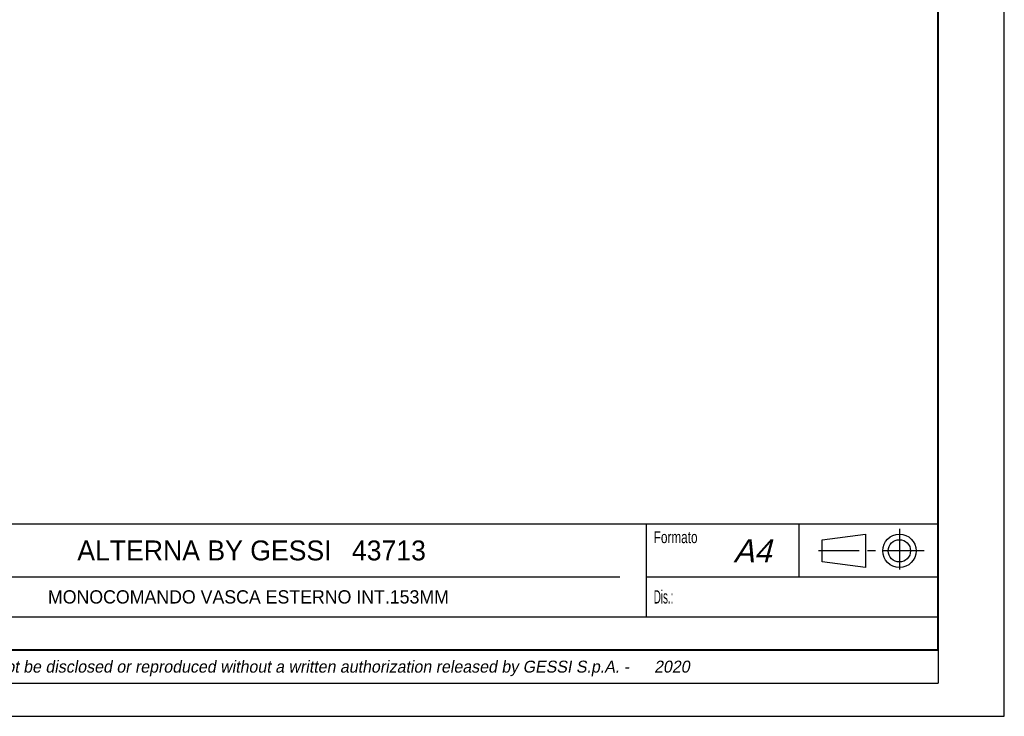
# Model space of a CAD drawing. Header units: millimetres. Extents: x 0 to 297, y 0 to 210.
# Tile 21 of 31: x 148 to 297, y 0 to 105. Entities that reach past the tile are written whole.
import ezdxf
from ezdxf.enums import TextEntityAlignment as Align

# ---------------------------------------------------------------- set-up
doc = ezdxf.new("R2010")
doc.units = ezdxf.units.MM
doc.header["$LTSCALE"] = 16.335
doc.linetypes.add('CENTER', pattern=[0.6, 0.375, -0.075, 0.075, -0.075])
doc.layers.get('0').update_dxf_attribs({"linetype": 'CONTINUOUS'})
doc.layers.add('52_NOTE', color=7, linetype='CONTINUOUS')
doc.layers.add('54_SIMBOLI', color=7, linetype='CONTINUOUS')
doc.styles.add('TEXTSTYLE_4', font='triumi.ttf')
doc.styles.add('TEXTSTYLE_5', font='triumb.ttf')
doc.styles.add('TEXTSTYLE_6', font='txt', dxfattribs={"width": 1.15})
doc.styles.add('TEXTSTYLE_7', font='trium.ttf')

# ---------------------------------------------------------------- blocks, each defined once
blk = doc.blocks.new('TAB_SYM_UNI_BL1', base_point=(276.5, 25))
at = {"layer": '54_SIMBOLI', "color": 2, "linetype": 'CENTER'}
for p, q in [((281.19, 28.25), (281.19, 21.75)), ((284.92, 24.95), (268.08, 24.95))]:
    blk.add_line(p, q, dxfattribs=at)
at = {"layer": '54_SIMBOLI', "color": 7, "linetype": 'Continuous'}
for p, q in [((269.52, 26.62), (276.07, 27.46)), ((276.07, 27.46), (276.07, 22.42)), ((269.52, 23.26), (269.52, 26.62)), ((276.07, 22.42), (269.52, 23.26))]:
    blk.add_line(p, q, dxfattribs=at)
for radius in [2.52, 1.68]:
    blk.add_circle((281.18, 24.94), radius, dxfattribs=at)

msp = doc.modelspace()

# ---------------------------------------------------------------- linework, layer by layer
at = {"color": 7, "linetype": 'Continuous'}
for p, q in [((297, 0), (297, 210)), ((0, 0), (297, 0))]:
    msp.add_line(p, q, dxfattribs=at)
at = {"color": 2, "linetype": 'Continuous'}
for p, q in [((97, 29), (287, 29)), ((243, 29), (243, 15)), ((266, 29), (266, 21)), ((287, 29), (287, 15)), ((123, 21), (239, 21)), ((243, 21), (287, 21)), ((97, 15), (287, 15)), ((97, 15), (287, 15)), ((287, 15), (287, 5)), ((97, 10), (287, 10)), ((97, 5), (287, 5))]:
    msp.add_line(p, q, dxfattribs=at)
at = {"color": 7, "linetype": 'Continuous', "const_width": 0.3}
for points in [[(287, 10), (287, 200)], [(10, 10), (287, 10)]]:
    msp.add_lwpolyline(points, dxfattribs=at)

# ---------------------------------------------------------------- block references
at = {"layer": '54_SIMBOLI', "color": 2, "linetype": 'Continuous'}
msp.add_blockref('TAB_SYM_UNI_BL1', (276.5, 25), dxfattribs=at)

# ---------------------------------------------------------------- texts
at = {"layer": '52_NOTE', "color": 2, "linetype": 'Continuous', "style": 'TEXTSTYLE_6'}
for s, height, width, p in [('Formato', 1.8, 0.737165, (244.125, 26.1)), ('Dis.: ', 2, 0.554036, (244.125, 17))]:
    msp.add_text(s, height=height, dxfattribs=dict(at, width=width)).set_placement(p)
at = {"layer": '52_NOTE', "color": 2, "linetype": 'Continuous'}
for s, height, style, p in [('ALTERNA BY GESSI', 3, 'TEXTSTYLE_5', (176.3611, 23.5)), ('43713', 3, 'TEXTSTYLE_5', (204.1833, 23.5)), ('MONOCOMANDO VASCA ESTERNO INT.153MM', 2, 'TEXTSTYLE_7', (183, 17))]:
    msp.add_text(s, height=height, dxfattribs=dict(at, style=style)).set_placement(p, align=Align.CENTER)
at = {"layer": '52_NOTE', "color": 2, "linetype": 'Continuous', "style": 'TEXTSTYLE_7', "oblique": 15}
msp.add_text('A4', height=3.5, dxfattribs=at).set_placement((256.125, 23.1883))
at = {"layer": '52_NOTE', "color": 2, "linetype": 'Continuous', "style": 'TEXTSTYLE_4', "oblique": 10}
for s, p in [('This drawing by its legislation cannot be disclosed or reproduced without a written authorization released by GESSI S.p.A. - ', (175.1267, 6.5861)), ('2020', (246.87, 6.5861))]:
    msp.add_text(s, height=1.8, dxfattribs=at).set_placement(p, align=Align.CENTER)

doc.saveas('drawing.dxf')
